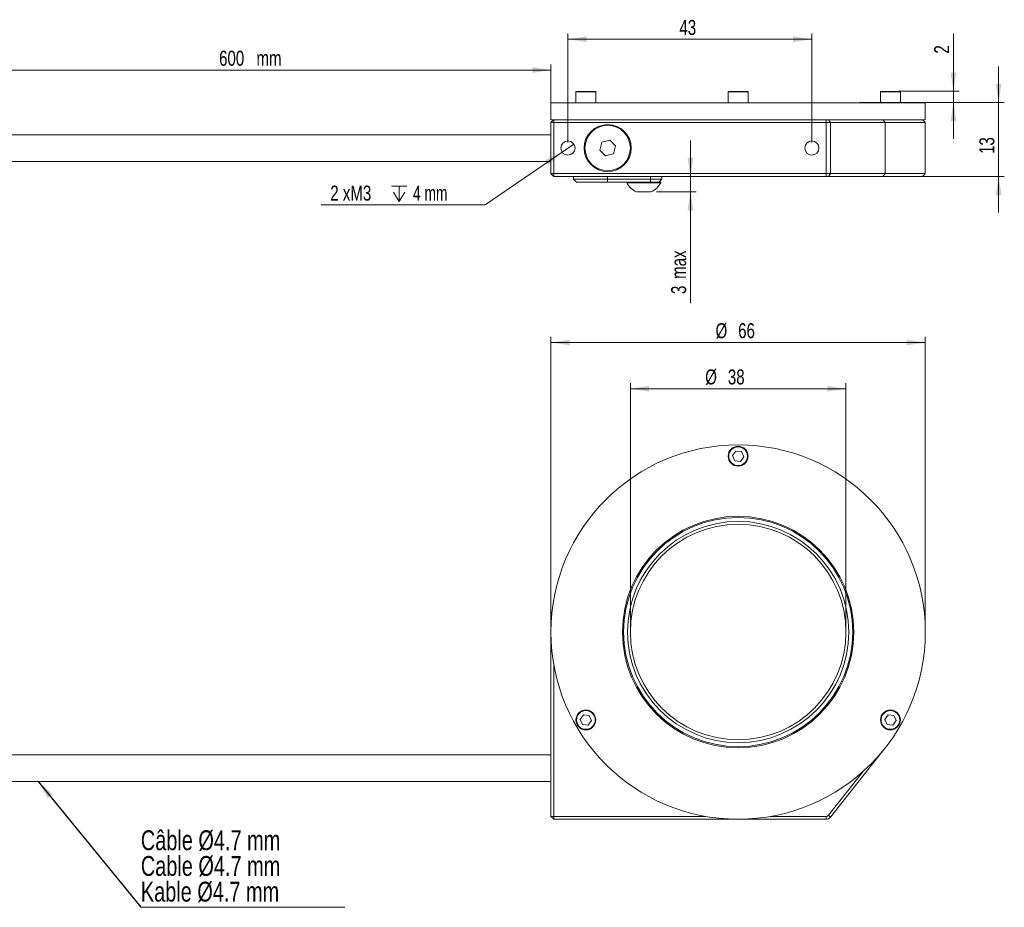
# Model space of a CAD drawing. Header units: millimetres. Extents: x 21 to 349, y 101 to 257.
# Tile 2 of 2: x 175 to 349, y 101 to 257. Entities that reach past the tile are written whole.
import ezdxf

# ---------------------------------------------------------------- set-up
doc = ezdxf.new("R2010")
doc.units = ezdxf.units.MM
doc.styles.add('SLDTEXTSTYLE0', font='TXT', dxfattribs={"width": 0.75})
doc.styles.add('SLDTEXTSTYLE1', font='TXT', dxfattribs={"width": 0.6875})
doc.dimstyles.new('SLDDIMSTYLE0', dxfattribs={"dimtxt": 2.645833, "dimasz": 3.302, "dimexe": 0, "dimexo": 0.0625, "dimgap": 0.661458, "dimtad": 1, "dimtoh": 1, "dimrnd": 1e-09, "dimzin": 12, "dimdsep": 46, "dimtxsty": 'SLDTEXTSTYLE0', "dimsah": 1, "dimcen": 0.09, "dimadec": 0, "dimazin": 0, "dimtfac": 1, "dimtofl": 0, "dimtmove": 0, "dimatfit": 3, "dimfxl": 1, "dimtolj": 1, "dimtzin": 12, "dimarcsym": 0})
doc.dimstyles.new('SLDDIMSTYLE1', dxfattribs={"dimtxt": 2.645833, "dimasz": 3.302, "dimexe": 0, "dimexo": 0.0625, "dimgap": 0.661458, "dimtad": 1, "dimtoh": 1, "dimrnd": 1e-09, "dimzin": 12, "dimdsep": 46, "dimtxsty": 'SLDTEXTSTYLE0', "dimsah": 1, "dimcen": 0.09, "dimadec": 0, "dimazin": 0, "dimtfac": 1, "dimtofl": 0, "dimtmove": 0, "dimatfit": 3, "dimfxl": 1, "dimtolj": 1, "dimtzin": 12, "dimarcsym": 0})
doc.dimstyles.new('SLDDIMSTYLE3', dxfattribs={"dimtxt": 0, "dimasz": 3.302, "dimexe": 0, "dimexo": 0.0625, "dimgap": 0, "dimtad": 0, "dimtih": 1, "dimtoh": 1, "dimdec": 0, "dimrnd": 1e-09, "dimzin": 0, "dimdsep": 46, "dimtxsty": 'Standard', "dimsah": 1, "dimcen": 0.09, "dimadec": 0, "dimazin": 0, "dimtfac": 3.302, "dimtdec": 0, "dimtofl": 0, "dimtmove": 0, "dimatfit": 3, "dimfxl": 1, "dimtolj": 1, "dimtzin": 0, "dimarcsym": 0})
doc.dimstyles.new('SLDDIMSTYLE4', dxfattribs={"dimtxt": 2.645833, "dimasz": 3.302, "dimexe": 0, "dimexo": 0.0625, "dimgap": 0.661458, "dimtad": 1, "dimtoh": 1, "dimrnd": 1e-09, "dimzin": 12, "dimdsep": 46, "dimtxsty": 'SLDTEXTSTYLE0', "dimsah": 1, "dimcen": 0.09, "dimadec": 0, "dimazin": 0, "dimtfac": 1, "dimtofl": 0, "dimtmove": 0, "dimatfit": 3, "dimfxl": 1, "dimtolj": 1, "dimtzin": 12, "dimarcsym": 0})
doc.dimstyles.new('SLDDIMSTYLE5', dxfattribs={"dimtxt": 2.645833, "dimasz": 3.302, "dimexe": 0, "dimexo": 0.0625, "dimgap": 0.661458, "dimtad": 0, "dimtih": 1, "dimtoh": 1, "dimrnd": 1e-09, "dimzin": 12, "dimdsep": 46, "dimtxsty": 'SLDTEXTSTYLE0', "dimsah": 1, "dimcen": 0.09, "dimadec": 0, "dimazin": 0, "dimtfac": 1, "dimtmove": 0, "dimatfit": 3, "dimfxl": 1, "dimtolj": 1, "dimtzin": 12, "dimarcsym": 0})

# ---------------------------------------------------------------- blocks, each defined once
blk = doc.blocks.new('*D1')
at = {"color": 7, "linetype": 'Continuous', "lineweight": 0}
for p, q in [((282.97, 150.14), (282.97, 193.03)), ((320.97, 150.14), (320.97, 193.03)), ((282.97, 192.03), (320.97, 192.03))]:
    blk.add_line(p, q, dxfattribs=at)
for points in [[(282.97, 192.03), (286.27, 191.52), (286.27, 192.53)], [(320.97, 192.03), (317.67, 192.53), (317.67, 191.52)]]:
    blk.add_solid(points, dxfattribs=at)
at = {"color": 7, "linetype": 'Continuous', "lineweight": 0, "char_height": 2.646, "attachment_point": 1, "style": 'SLDTEXTSTYLE0'}
for s, insert in [('%%c', (296.17, 195.44)), ('38', (300.16, 195.44))]:
    blk.add_mtext(s, dxfattribs=dict(at, insert=insert))
blk = doc.blocks.new('*D2')
at = {"color": 7, "linetype": 'Continuous', "lineweight": 0}
for p, q in [((268.97, 150.14), (268.97, 201.18)), ((268.97, 200.18), (334.97, 200.18)), ((334.97, 150.14), (334.97, 201.18))]:
    blk.add_line(p, q, dxfattribs=at)
for points in [[(268.97, 200.18), (272.27, 199.67), (272.27, 200.69)], [(334.97, 200.18), (331.67, 200.69), (331.67, 199.67)]]:
    blk.add_solid(points, dxfattribs=at)
at = {"color": 7, "linetype": 'Continuous', "lineweight": 0, "char_height": 2.646, "attachment_point": 1, "style": 'SLDTEXTSTYLE0'}
for s, insert in [('%%c', (297.99, 203.59)), ('66', (301.98, 203.59))]:
    blk.add_mtext(s, dxfattribs=dict(at, insert=insert))
blk = doc.blocks.new('SW_NOTE_0')
at = {"color": 0, "linetype": 'Continuous', "lineweight": 0}
for p, q in [((0, 0), (35.98, 0)), ((35.98, 0), (0, 0)), ((0, 0), (35.98, 0)), ((35.98, 0), (0, 0)), ((0, 0), (35.98, 0)), ((35.98, 0), (0, 0))]:
    blk.add_line(p, q, dxfattribs=at)
at = {"color": 0, "linetype": 'Continuous', "lineweight": 0, "char_height": 3.5, "attachment_point": 1, "style": 'SLDTEXTSTYLE0'}
for s, insert in [('Câble Ø4.7 mm', (0.01, 13.57)), ('Cable Ø4.7 mm', (0.01, 9.04)), ('Kable Ø4.7 mm', (0.01, 4.51))]:
    blk.add_mtext(s, dxfattribs=dict(at, insert=insert))
blk = doc.blocks.new('*D8')
at = {"color": 7, "linetype": 'Continuous', "lineweight": 0}
for p, q in [((347.9, 242.46), (347.9, 248.81)), ((323.37, 242.46), (348.9, 242.46)), ((347.9, 242.46), (347.9, 229.46)), ((318.49, 229.46), (348.9, 229.46)), ((347.9, 229.46), (347.9, 223.11))]:
    blk.add_line(p, q, dxfattribs=at)
for points in [[(347.9, 242.46), (348.4, 245.76), (347.39, 245.76)], [(347.9, 229.46), (347.39, 226.15), (348.4, 226.15)]]:
    blk.add_solid(points, dxfattribs=at)
at = {"color": 7, "linetype": 'Continuous', "lineweight": 0, "insert": (344.49, 233.42), "char_height": 2.646, "attachment_point": 1, "rotation": 90, "style": 'SLDTEXTSTYLE0'}
blk.add_mtext('13', dxfattribs=at)
blk = doc.blocks.new('*D9')
at = {"color": 7, "linetype": 'Continuous', "lineweight": 0}
for p, q in [((339.93, 244.46), (339.93, 254.65)), ((330.23, 244.46), (340.93, 244.46)), ((339.93, 242.46), (339.93, 244.46)), ((335.97, 242.46), (340.93, 242.46)), ((339.93, 242.46), (339.93, 236.11))]:
    blk.add_line(p, q, dxfattribs=at)
for points in [[(339.93, 244.46), (340.44, 247.76), (339.42, 247.76)], [(339.93, 242.46), (339.42, 239.15), (340.44, 239.15)]]:
    blk.add_solid(points, dxfattribs=at)
at = {"color": 7, "linetype": 'Continuous', "lineweight": 0, "insert": (336.52, 251.11), "char_height": 2.65, "attachment_point": 1, "rotation": 90, "style": 'SLDTEXTSTYLE0'}
blk.add_mtext('2', dxfattribs=at)
blk = doc.blocks.new('*D10')
at = {"color": 7, "linetype": 'Continuous', "lineweight": 0}
for p, q in [((293.57, 229.46), (293.57, 235.81)), ((293.57, 226.76), (293.57, 229.46)), ((287.61, 226.76), (294.57, 226.76)), ((293.57, 226.76), (293.57, 207.13))]:
    blk.add_line(p, q, dxfattribs=at)
for points in [[(293.57, 229.46), (294.08, 232.76), (293.06, 232.76)], [(293.57, 226.76), (293.06, 223.45), (294.08, 223.45)]]:
    blk.add_solid(points, dxfattribs=at)
at = {"color": 7, "linetype": 'Continuous', "lineweight": 0, "attachment_point": 1, "rotation": 90, "style": 'SLDTEXTSTYLE0'}
for s, insert, char_height in [(' max', (290.16, 210.66), 2.646), ('3', (290.16, 208.72), 2.65)]:
    blk.add_mtext(s, dxfattribs=dict(at, insert=insert, char_height=char_height))
blk = doc.blocks.new('*D11')
at = {"color": 7, "linetype": 'Continuous', "lineweight": 0}
for p, q in [((271.97, 235.46), (271.97, 254.63)), ((271.97, 253.63), (314.97, 253.63)), ((314.97, 235.46), (314.97, 254.63))]:
    blk.add_line(p, q, dxfattribs=at)
for points in [[(271.97, 253.63), (275.27, 253.12), (275.27, 254.14)], [(314.97, 253.63), (311.67, 254.14), (311.67, 253.12)]]:
    blk.add_solid(points, dxfattribs=at)
at = {"color": 7, "linetype": 'Continuous', "lineweight": 0, "insert": (291.62, 257.04), "char_height": 2.646, "attachment_point": 1, "style": 'SLDTEXTSTYLE0'}
blk.add_mtext('43', dxfattribs=at)
blk = doc.blocks.new('SW_SYMBOL_HOLE_DEPTH')
at = {"color": 0, "linetype": 'Continuous', "lineweight": 0}
for p, q in [((0, 875), (800, 875)), ((100, 555), (400, 75)), ((400, 875), (400, 75)), ((700, 555), (400, 75))]:
    blk.add_line(p, q, dxfattribs=at)
blk = doc.blocks.new('*D12')
at = {"color": 7, "linetype": 'Continuous', "lineweight": 0}
for p, q in [((273, 235.16), (270.94, 233.75)), ((270.94, 233.75), (257.37, 224.43)), ((257.37, 224.43), (228.48, 224.43))]:
    blk.add_line(p, q, dxfattribs=at)
blk.add_solid([(270.94, 233.75), (267.93, 232.3), (268.51, 231.46)], dxfattribs=at)
at = {"color": 7, "linetype": 'Continuous', "lineweight": 0, "xscale": 0.0033796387, "yscale": 0.0033796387, "zscale": 0.0033796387}
blk.add_blockref('SW_SYMBOL_HOLE_DEPTH', (240.87, 224.8), dxfattribs=at)
at = {"color": 7, "linetype": 'Continuous', "lineweight": 0, "char_height": 2.646, "attachment_point": 1}
for s, insert, style in [('2 xM3 ', (230.07, 227.84), 'SLDTEXTSTYLE0'), ('4 mm', (244.65, 227.84), 'SLDTEXTSTYLE1')]:
    blk.add_mtext(s, dxfattribs=dict(at, insert=insert, style=style))
blk = doc.blocks.new('*D16')
at = {"color": 7, "linetype": 'Continuous', "lineweight": 0}
for p, q in [((162.74, 239.96), (162.74, 249.21)), ((268.97, 239.96), (268.97, 249.21)), ((162.74, 248.21), (268.97, 248.21))]:
    blk.add_line(p, q, dxfattribs=at)
for points in [[(162.74, 248.21), (166.04, 247.7), (166.04, 248.72)], [(268.97, 248.21), (265.67, 248.72), (265.67, 247.7)]]:
    blk.add_solid(points, dxfattribs=at)
at = {"color": 7, "linetype": 'Continuous', "lineweight": 0, "char_height": 2.646, "attachment_point": 1, "style": 'SLDTEXTSTYLE0'}
for s, insert in [('600', (210.47, 251.62)), (' mm', (216.32, 251.62))]:
    blk.add_mtext(s, dxfattribs=dict(at, insert=insert))

msp = doc.modelspace()

# ---------------------------------------------------------------- linework, layer by layer
at = {"color": 7, "linetype": 'Continuous', "lineweight": 15}
for p, q in [((276.876, 244.355), (273.376, 244.355)), ((273.476, 244.455), (276.776, 244.455)), ((301.335, 244.355), (300.222, 244.355)), ((300.322, 244.455), (301.371, 244.455)), ((303.722, 244.355), (301.335, 244.355)), ((301.371, 244.455), (303.622, 244.455)), ((330.569, 244.355), (327.069, 244.355)), ((327.169, 244.455), (330.469, 244.455)), ((268.972, 242.455), (285.472, 242.455)), ((285.472, 242.455), (334.972, 242.455)), ((268.972, 239.455), (269.472, 239.455)), ((269.472, 239.455), (268.972, 238.955)), ((268.972, 229.955), (268.972, 238.955)), ((269.472, 238.955), (268.972, 238.955)), ((269.472, 238.955), (269.472, 239.455)), ((269.472, 239.455), (296.25, 239.455)), ((269.472, 238.955), (269.472, 229.955)), ((317.488, 238.955), (269.472, 238.955)), ((296.25, 239.455), (307.695, 239.455)), ((307.695, 239.455), (317.488, 239.455)), ((317.488, 238.955), (317.488, 239.455)), ((317.488, 239.455), (317.88, 239.455)), ((318.273, 238.955), (317.488, 238.955)), ((317.488, 229.955), (317.488, 238.955)), ((318.273, 238.955), (317.88, 239.455)), ((317.88, 239.455), (323.945, 239.455)), ((318.273, 238.955), (318.273, 229.955)), ((327.882, 238.955), (318.273, 238.955)), ((323.945, 239.455), (334.972, 239.455)), ((327.489, 239.455), (327.882, 238.955)), ((327.882, 229.955), (327.882, 238.955)), ((334.972, 238.955), (327.882, 238.955)), ((277.952, 235.476), (277.578, 234.082)), ((279.346, 235.849), (277.952, 235.476)), ((280.367, 234.829), (279.346, 235.849)), ((279.993, 233.435), (280.367, 234.829)), ((277.578, 234.082), (278.599, 233.061)), ((278.599, 233.061), (279.993, 233.435)), ((268.972, 229.955), (269.472, 229.455)), ((269.472, 229.955), (268.972, 229.955)), ((269.472, 229.955), (317.488, 229.955)), ((269.472, 229.955), (269.472, 229.455)), ((317.488, 229.455), (269.472, 229.455)), ((278.962, 229.455), (278.962, 228.955)), ((286.501, 228.955), (286.501, 229.455)), ((288.505, 229.455), (288.505, 228.955)), ((288.508, 229.455), (288.508, 228.955)), ((317.488, 229.455), (317.488, 229.955)), ((317.488, 229.955), (318.273, 229.955)), ((317.88, 229.455), (317.488, 229.455)), ((317.88, 229.455), (318.273, 229.955)), ((327.489, 229.455), (317.88, 229.455)), ((318.273, 229.955), (327.882, 229.955)), ((327.489, 229.455), (327.882, 229.955)), ((334.472, 229.455), (327.489, 229.455)), ((327.882, 229.955), (334.972, 229.955)), ((278.962, 228.955), (272.972, 228.955)), ((273.472, 228.455), (278.963, 228.455)), ((286.501, 228.955), (278.962, 228.955)), ((278.962, 228.955), (278.963, 228.455)), ((278.963, 228.455), (283.989, 228.455)), ((288.336, 228.336), (282.336, 228.336)), ((286.701, 228.455), (283.989, 228.455)), ((288.505, 228.955), (286.501, 228.955)), ((286.502, 228.455), (286.501, 228.955)), ((286.701, 228.455), (287.989, 228.455)), ((288.505, 228.955), (288.005, 228.455)), ((288.508, 228.955), (288.008, 228.455)), ((288.336, 228.455), (288.008, 228.455)), ((288.508, 228.955), (288.505, 228.955)), ((286.61, 226.755), (284.062, 226.755)), ((301.563, 181.051), (300.978, 180.24)), ((302.558, 180.95), (301.563, 181.051)), ((302.967, 180.038), (302.558, 180.95)), ((300.978, 180.24), (301.387, 179.328)), ((301.387, 179.328), (302.382, 179.227)), ((302.382, 179.227), (302.967, 180.038)), ((268.972, 116.639), (268.972, 149.139)), ((269.472, 143.416), (269.472, 116.639)), ((274.716, 134.551), (274.131, 133.74)), ((274.131, 133.74), (274.54, 132.828)), ((275.711, 134.45), (274.716, 134.551)), ((276.12, 133.538), (275.711, 134.45)), ((328.409, 134.551), (327.824, 133.74)), ((327.824, 133.74), (328.234, 132.828)), ((329.404, 134.45), (328.409, 134.551)), ((329.814, 133.538), (329.404, 134.45)), ((274.54, 132.828), (275.535, 132.727)), ((275.535, 132.727), (276.12, 133.538)), ((328.234, 132.828), (329.229, 132.727)), ((329.229, 132.727), (329.814, 133.538)), ((327.882, 128.701), (318.273, 116.52)), ((317.88, 116.83), (323.945, 124.518)), ((269.472, 116.639), (268.972, 116.639)), ((269.472, 116.139), (268.972, 116.639)), ((269.472, 116.639), (296.25, 116.639)), ((269.472, 116.139), (269.472, 116.639)), ((307.695, 116.639), (317.488, 116.639)), ((317.488, 116.139), (317.488, 116.639)), ((318.273, 116.52), (317.88, 116.83)), ((317.488, 116.139), (269.472, 116.139))]:
    msp.add_line(p, q, dxfattribs=at)
for centre, radius in [((278.972, 234.455), 4.15), ((278.972, 234.455), 4), ((271.972, 234.455), 1.25), ((314.972, 234.455), 1.25), ((301.972, 149.139), 33), ((301.972, 180.139), 1.75), ((301.972, 180.139), 1.65), ((301.972, 149.139), 20.4), ((301.972, 149.139), 20.2), ((301.972, 149.139), 19.5), ((301.972, 149.139), 19), ((275.126, 133.639), 1.75), ((275.126, 133.639), 1.65), ((328.819, 133.639), 1.75), ((328.819, 133.639), 1.65)]:
    msp.add_circle(centre, radius, dxfattribs=at)
for centre, radius, start, end in [((273.476, 244.355), 0.1, 90, 180), ((276.776, 244.355), 0.1, 0, 90), ((300.322, 244.355), 0.1, 90, 180), ((303.622, 244.355), 0.1, 0, 90), ((327.169, 244.355), 0.1, 90, 180), ((330.469, 244.355), 0.1, 0, 90), ((285.336, 229.879), 3.374, 207.22044, 247.81173), ((285.336, 229.879), 3.374, 292.18827, 332.77956), ((317.488, 117.139), 0.5, 270, 321.73271), ((317.488, 117.139), 1, 270, 321.73271)]:
    msp.add_arc(centre, radius, start, end, dxfattribs=at)
for points in [[(273.376, 244.355), (273.376, 242.455)], [(276.876, 242.455), (276.876, 244.355)], [(300.222, 244.355), (300.222, 242.455)], [(303.722, 242.455), (303.722, 244.355)], [(327.069, 244.355), (327.069, 242.455)], [(330.569, 242.455), (330.569, 244.355)], [(268.972, 242.455), (268.972, 239.455)], [(334.972, 239.455), (334.972, 242.455)], [(334.972, 238.955), (334.472, 239.455)], [(334.972, 229.955), (334.972, 238.955)], [(268.972, 236.805), (162.741, 236.805)], [(162.741, 232.105), (268.972, 232.105)], [(272.972, 229.455), (272.972, 228.955)], [(334.472, 229.455), (334.972, 229.955)], [(272.972, 228.955), (273.472, 228.455)], [(282.336, 228.455), (282.336, 228.336)], [(288.336, 228.336), (288.336, 228.455)], [(268.972, 127.489), (162.741, 127.489)], [(162.741, 122.789), (268.972, 122.789)]]:
    msp.add_open_spline(points, degree=1, dxfattribs=at)

# ---------------------------------------------------------------- block references
at = {"color": 7, "linetype": 'Continuous', "lineweight": 0}
msp.add_blockref('SW_NOTE_0', (196.667, 100.614), dxfattribs=at)

# ---------------------------------------------------------------- dimensions: what is measured, and where the dimension line sits
dim = msp.add_linear_dim(base=(314.972, 253.629), p1=(271.972, 234.455), p2=(314.972, 234.455), dimstyle='SLDDIMSTYLE1', dxfattribs=at)
dim.commit()
dim.dimension.update_dxf_attribs({"geometry": '*D11', "text_midpoint": (293.567, 253.629), "dimtype": 160})
for base, p1, p2, picture, middle in [((339.93, 244.455), (334.972, 242.455), (329.229, 244.455), '*D9', (339.93, 252.087)), ((347.896, 229.455), (322.372, 242.455), (317.488, 229.455), '*D8', (347.896, 235.369))]:
    dim = msp.add_linear_dim(base=base, p1=p1, p2=p2, angle=90, dimstyle='SLDDIMSTYLE4', dxfattribs=at)
    dim.commit()
    dim.dimension.update_dxf_attribs({"geometry": picture, "text_midpoint": middle, "dimtype": 160})
for base, p1, p2, text, dimstyle, picture, middle in [((268.972, 248.212), (162.741, 238.955), (268.972, 238.955), '<> mm', 'SLDDIMSTYLE1', '*D16', (217.186, 248.212)), ((334.972, 200.177), (268.972, 149.139), (334.972, 149.139), '%%c<>', 'SLDDIMSTYLE0', '*D2', (301.936, 200.177)), ((320.972, 192.026), (282.972, 149.139), (320.972, 149.139), '%%c<>', 'SLDDIMSTYLE0', '*D1', (300.12, 192.026))]:
    dim = msp.add_linear_dim(base=base, p1=p1, p2=p2, text=text, dimstyle=dimstyle, dxfattribs=at)
    dim.commit()
    dim.dimension.update_dxf_attribs({"geometry": picture, "text_midpoint": middle, "dimtype": 160})
dim = msp.add_diameter_dim_2p(p1=(273.003, 235.163), p2=(270.942, 233.748), text='2 xM3 {\\fGDT;x}4 mm', dimstyle='SLDDIMSTYLE5', override={"dimpost": '<>'}, dxfattribs=at)
dim.commit()
dim.dimension.update_dxf_attribs({"geometry": '*D12', "text_midpoint": (242.131, 226.533), "dimtype": 163})
dim = msp.add_linear_dim(base=(293.567, 229.455), p1=(286.61, 226.755), p2=(317.488, 229.455), angle=90, text='<> max', dimstyle='SLDDIMSTYLE4', dxfattribs=at)
dim.commit()
dim.dimension.update_dxf_attribs({"geometry": '*D10', "text_midpoint": (293.567, 213.881), "dimtype": 160})

# ---------------------------------------------------------------- leaders
msp.add_leader([(178.594, 122.789), (196.667, 100.614)], dimstyle='SLDDIMSTYLE3', dxfattribs=at)

doc.saveas('drawing.dxf')
